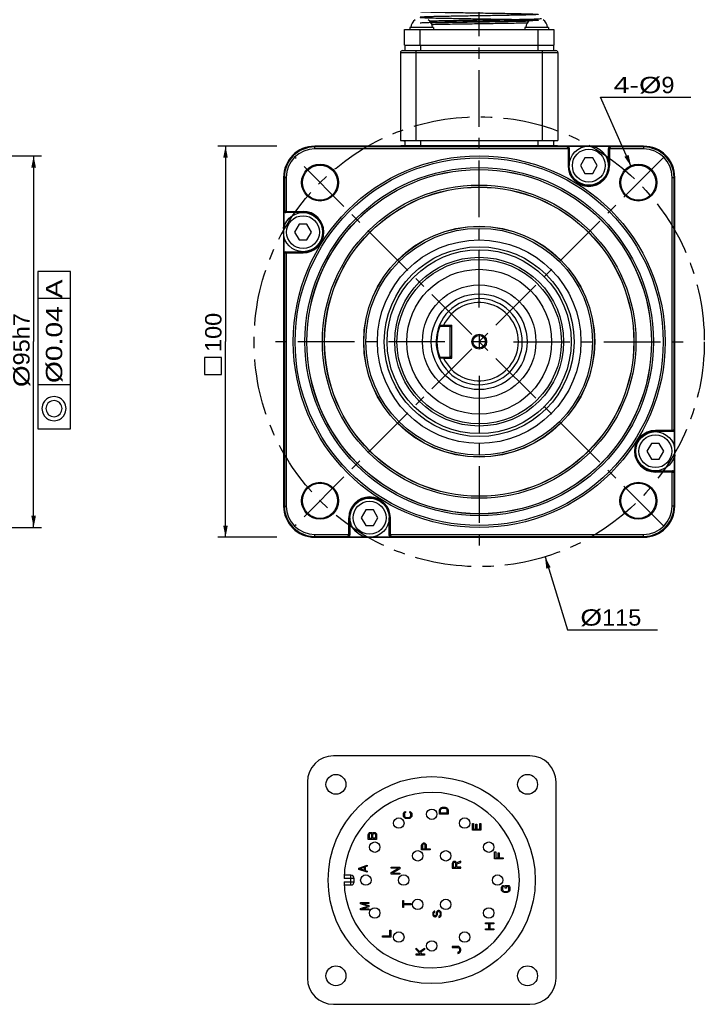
# Model space of a CAD drawing. Extents: x -86 to 544, y -113 to 333.
# Tile 24 of 26: x 294 to 399, y 102 to 253. Entities that reach past the tile are written whole.
import ezdxf
from ezdxf.enums import TextEntityAlignment as Align

# ---------------------------------------------------------------- set-up
doc = ezdxf.new("R2010")
doc.units = 0
doc.header["$LTSCALE"] = 23.1
doc.header["$MEASUREMENT"] = 0
doc.linetypes.add('CENTER', pattern=[0.6, 0.375, -0.075, 0.075, -0.075])
doc.layers.get('0').update_dxf_attribs({"linetype": 'CONTINUOUS'})
doc.layers.add('DEFAULT_1', color=7, linetype='CENTER')
doc.styles.add('TEXTSTYLE_0', font='txt', dxfattribs={"width": 0.8})
doc.dimstyles.new('DIMSTYLE_3', dxfattribs={"dimtxt": 2.5, "dimasz": 0.18, "dimexe": 0.18, "dimexo": 0.0625, "dimgap": 0.09, "dimtad": 0, "dimtih": 1, "dimtoh": 1, "dimdec": 4, "dimlfac": 1.666667, "dimzin": 0, "dimdsep": 46, "dimtxsty": 'Standard', "dimcen": 0.09, "dimadec": 0, "dimazin": 0, "dimtp": 1e-05, "dimtm": 1e-05, "dimtfac": 1, "dimtdec": 4, "dimtofl": 0, "dimtmove": 0, "dimatfit": 0, "dimfxl": 0, "dimtolj": 1, "dimtzin": 0, "dimarcsym": 0})

# ---------------------------------------------------------------- blocks, each defined once
blk = doc.blocks.new('*D6')
at = {"color": 7, "linetype": 'Continuous'}
for p, q in [((257.96, 232.08), (297.33, 232.08)), ((296.13, 232.08), (296.13, 203.58)), ((296.13, 175.08), (296.13, 203.58)), ((257.96, 175.08), (297.33, 175.08))]:
    blk.add_line(p, q, dxfattribs=at)
for points in [[(296.48, 230.28), (296.13, 232.08), (295.78, 230.28)], [(295.78, 176.88), (296.13, 175.08), (296.48, 176.88)]]:
    blk.add_solid(points, dxfattribs=at)
at = {"color": 7, "linetype": 'Continuous', "style": 'TEXTSTYLE_0'}
for s, width, p, p2 in [('h7', 0.96, (295.51, 203.94), (295.51, 207.94)), ('95', 0.96, (295.51, 199.94), (295.51, 203.94)), ('%%c', 2, (295.51, 196.61), (295.51, 199.94))]:
    blk.add_text(s, height=2.5, rotation=90, dxfattribs=dict(at, width=width)).set_placement(p, p2, align=Align.FIT)
blk = doc.blocks.new('*D7')
at = {"color": 7, "linetype": 'Continuous'}
for p, q in [((333.42, 233.58), (324.34, 233.58)), ((325.54, 233.58), (325.54, 203.58)), ((325.54, 173.58), (325.54, 203.58)), ((333.42, 173.58), (324.34, 173.58))]:
    blk.add_line(p, q, dxfattribs=at)
for points in [[(325.89, 231.78), (325.54, 233.58), (325.19, 231.78)], [(325.19, 175.38), (325.54, 173.58), (325.89, 175.38)]]:
    blk.add_solid(points, dxfattribs=at)
at = {"color": 7, "linetype": 'Continuous', "style": 'TEXTSTYLE_0', "width": 1.2}
blk.add_text('100', height=2.5, rotation=90, dxfattribs=at).set_placement((324.91, 202), (324.91, 208), align=Align.FIT)
blk = doc.blocks.new('*D8')
at = {"color": 7, "linetype": 'Continuous'}
for p, q in [((374.51, 170.58), (377.93, 159.4)), ((377.93, 159.4), (377.93, 159.4)), ((377.93, 159.4), (391.76, 159.4))]:
    blk.add_line(p, q, dxfattribs=at)
blk.add_solid([(375.37, 168.97), (374.51, 170.58), (374.7, 168.76)], dxfattribs=at)
at = {"color": 7, "linetype": 'Continuous', "style": 'TEXTSTYLE_0'}
for s, width, p, p2 in [('%%c', 2, (379.93, 160.03), (383.26, 160.03)), ('115', 1.2, (383.26, 160.03), (389.26, 160.03))]:
    blk.add_text(s, height=2.5, dxfattribs=dict(at, width=width)).set_placement(p, p2, align=Align.FIT)
blk = doc.blocks.new('*D9')
at = {"color": 7, "linetype": 'Continuous'}
for p, q in [((387.72, 230.44), (383.01, 241.07)), ((383.01, 241.07), (383.01, 241.07)), ((383.01, 241.07), (396.84, 241.07))]:
    blk.add_line(p, q, dxfattribs=at)
blk.add_solid([(386.67, 231.94), (387.72, 230.44), (387.31, 232.23)], dxfattribs=at)
at = {"color": 7, "linetype": 'Continuous', "style": 'TEXTSTYLE_0'}
for s, width, p, p2 in [('4-%%c', 1.1, (385.01, 241.69), (392.34, 241.69)), ('9', 1.2, (392.34, 241.69), (394.34, 241.69))]:
    blk.add_text(s, height=2.5, dxfattribs=dict(at, width=width)).set_placement(p, p2, align=Align.FIT)

msp = doc.modelspace()

# ---------------------------------------------------------------- linework, layer by layer
at = {"color": 7, "linetype": 'Continuous'}
for p, q in [((352.987326, 249.05614), (352.987326, 251.45614)), ((352.987326, 251.45614), (375.847326, 251.45614)), ((353.809326, 251.75614), (353.809326, 251.45614)), ((357.409326, 251.75614), (353.809326, 251.75614)), ((355.387326, 249.05614), (355.387326, 251.45614)), ((357.409326, 251.75614), (357.409326, 251.45614)), ((371.425326, 251.75614), (371.425326, 251.45614)), ((375.025326, 251.75614), (371.425326, 251.75614)), ((373.447326, 249.05614), (373.447326, 251.45614)), ((375.025326, 251.75614), (375.025326, 251.45614)), ((375.847326, 251.45614), (375.847326, 249.05614)), ((352.357326, 247.91614), (352.357326, 234.41614)), ((352.357326, 247.91614), (376.477326, 247.91614)), ((352.657326, 248.21614), (376.177326, 248.21614)), ((352.987326, 249.05614), (375.847326, 249.05614)), ((353.017326, 249.05614), (353.017326, 248.21614)), ((354.757326, 234.41614), (354.757326, 248.21614)), ((355.417326, 249.05614), (355.417326, 248.21614)), ((373.417326, 249.05614), (373.417326, 248.21614)), ((374.077326, 248.21614), (374.077326, 234.41614)), ((375.817326, 249.05614), (375.817326, 248.21614)), ((376.477326, 247.91614), (376.477326, 234.41614)), ((352.357326, 234.41614), (376.477326, 234.41614)), ((352.987326, 234.29614), (352.987326, 234.41614)), ((353.017326, 234.29614), (352.987326, 234.29614)), ((353.017326, 234.41614), (353.017326, 233.63614)), ((355.417326, 234.41614), (355.417326, 233.63614)), ((373.417326, 234.41614), (373.417326, 233.63614)), ((375.817326, 234.41614), (375.817326, 233.63614)), ((375.847326, 234.29614), (375.817326, 234.29614)), ((375.847326, 234.41614), (375.847326, 234.29614)), ((339.217326, 233.134708), (339.217326, 233.555194)), ((347.018423, 233.555194), (339.217326, 233.555194)), ((377.854442, 233.434662), (339.217326, 233.434662)), ((378.031328, 233.134708), (339.217326, 233.134708)), ((347.039369, 233.57614), (347.018423, 233.555194)), ((381.795283, 233.57614), (347.039369, 233.57614)), ((352.417326, 233.63614), (352.417326, 233.57614)), ((376.417326, 233.63614), (352.417326, 233.63614)), ((376.417326, 233.63614), (376.417326, 233.57614)), ((377.854442, 233.434662), (377.917372, 233.497592)), ((380.569673, 233.497592), (377.917372, 233.497592)), ((378.031328, 233.134708), (378.031328, 230.57614)), ((378.031328, 233.131621), (378.151309, 233.131621)), ((378.151309, 233.131621), (378.217326, 233.197638)), ((378.151309, 233.131621), (378.151309, 230.57614)), ((378.217326, 233.197638), (378.217326, 230.57614)), ((381.795283, 233.57614), (381.816229, 233.555194)), ((389.617326, 233.555194), (381.816229, 233.555194)), ((384.51728, 233.497592), (381.864979, 233.497592)), ((384.217326, 230.57614), (384.217326, 233.197638)), ((384.283343, 233.131621), (384.217326, 233.197638)), ((384.283343, 233.131621), (384.283343, 230.57614)), ((384.403324, 233.131621), (384.283343, 233.131621)), ((389.617326, 233.134708), (384.403324, 233.134708)), ((384.403324, 233.134708), (384.403324, 230.57614)), ((384.58021, 233.434662), (384.51728, 233.497592)), ((389.617326, 233.434662), (384.58021, 233.434662)), ((389.617326, 233.555194), (389.617326, 233.134708)), ((380.620146, 231.77614), (379.927326, 230.57614)), ((381.814506, 231.77614), (380.620146, 231.77614)), ((382.507326, 230.57614), (381.814506, 231.77614)), ((378.031328, 230.57614), (378.217326, 230.57614)), ((379.927326, 230.57614), (380.620146, 229.37614)), ((381.814506, 229.37614), (382.507326, 230.57614)), ((384.403324, 230.57614), (384.217326, 230.57614)), ((334.438272, 228.77614), (334.438272, 220.975043)), ((334.438272, 228.77614), (334.858758, 228.77614)), ((334.558803, 228.77614), (334.558803, 223.739024)), ((334.858758, 228.77614), (334.858758, 223.562138)), ((380.620146, 229.37614), (381.814506, 229.37614)), ((393.975894, 228.77614), (394.39638, 228.77614)), ((393.975894, 189.962138), (393.975894, 228.77614)), ((394.275849, 190.139024), (394.275849, 228.77614)), ((394.39638, 220.975043), (394.39638, 228.77614)), ((334.558803, 223.739024), (334.495874, 223.676094)), ((334.495874, 223.676094), (334.495874, 221.023792)), ((334.858758, 223.562138), (337.417326, 223.562138)), ((334.861845, 223.562138), (334.861845, 223.442156)), ((337.417326, 223.562138), (337.417326, 223.37614)), ((334.861845, 223.442156), (334.795828, 223.37614)), ((337.417326, 223.37614), (334.795828, 223.37614)), ((334.861845, 223.442156), (337.417326, 223.442156)), ((334.417326, 220.954097), (334.438272, 220.975043)), ((334.417326, 220.954097), (334.417326, 186.198182)), ((336.820146, 221.57614), (336.127326, 220.37614)), ((338.014506, 221.57614), (336.820146, 221.57614)), ((338.707326, 220.37614), (338.014506, 221.57614)), ((394.417326, 220.954097), (394.39638, 220.975043)), ((394.417326, 186.198182), (394.417326, 220.954097)), ((334.495874, 219.728487), (334.495874, 217.076185)), ((336.127326, 220.37614), (336.820146, 219.17614)), ((336.820146, 219.17614), (338.014506, 219.17614)), ((338.014506, 219.17614), (338.707326, 220.37614)), ((334.558803, 217.013256), (334.495874, 217.076185)), ((334.558803, 217.013256), (334.558803, 178.37614)), ((334.861845, 217.310123), (334.795828, 217.37614)), ((334.795828, 217.37614), (337.417326, 217.37614)), ((334.858758, 217.190141), (334.858758, 178.37614)), ((334.858758, 217.190141), (337.417326, 217.190141)), ((334.861845, 217.190141), (334.861845, 217.310123)), ((334.861845, 217.310123), (337.417326, 217.310123)), ((337.417326, 217.190141), (337.417326, 217.37614)), ((301.759108, 214.360832), (296.759108, 214.360832)), ((296.759108, 214.360832), (296.759108, 190.194165)), ((301.759108, 190.194165), (301.759108, 214.360832)), ((301.759108, 210.173332), (296.759108, 210.173332)), ((358.387985, 205.97614), (358.313639, 206.087116)), ((358.387985, 205.97614), (359.917326, 205.97614)), ((358.972507, 206.09614), (358.963745, 205.97614)), ((358.972507, 206.09614), (360.217326, 206.09614)), ((359.917326, 205.97614), (359.917326, 201.17614)), ((360.217326, 201.05614), (360.217326, 206.09614)), ((364.417326, 204.62614), (364.417326, 202.52614)), ((365.467326, 203.57614), (363.367326, 203.57614)), ((358.387985, 201.17614), (358.313639, 201.065164)), ((358.387985, 201.17614), (359.917326, 201.17614)), ((358.972503, 201.05614), (358.963745, 201.17614)), ((358.972503, 201.05614), (360.217326, 201.05614)), ((301.759108, 196.964998), (296.759108, 196.964998)), ((296.759108, 190.194165), (301.759108, 190.194165)), ((393.975894, 189.962138), (391.417326, 189.962138)), ((391.417326, 189.962138), (391.417326, 189.77614)), ((393.972807, 189.842156), (391.417326, 189.842156)), ((394.038824, 189.77614), (391.417326, 189.77614)), ((393.972807, 189.962138), (393.972807, 189.842156)), ((393.972807, 189.842156), (394.038824, 189.77614)), ((394.275849, 190.139024), (394.338778, 190.076094)), ((394.338778, 187.423792), (394.338778, 190.076094)), ((390.820146, 187.97614), (390.127326, 186.77614)), ((392.014506, 187.97614), (390.820146, 187.97614)), ((392.707326, 186.77614), (392.014506, 187.97614)), ((334.417326, 186.198182), (334.438272, 186.177236)), ((334.438272, 186.177236), (334.438272, 178.37614)), ((390.127326, 186.77614), (390.820146, 185.57614)), ((392.014506, 185.57614), (392.707326, 186.77614)), ((394.338778, 183.476185), (394.338778, 186.128487)), ((394.417326, 186.198182), (394.39638, 186.177236)), ((394.39638, 178.37614), (394.39638, 186.177236)), ((390.820146, 185.57614), (392.014506, 185.57614)), ((391.417326, 183.77614), (394.038824, 183.77614)), ((391.417326, 183.590141), (391.417326, 183.77614)), ((393.972807, 183.710123), (391.417326, 183.710123)), ((393.975894, 183.590141), (391.417326, 183.590141)), ((393.972807, 183.710123), (394.038824, 183.77614)), ((393.972807, 183.590141), (393.972807, 183.710123)), ((393.975894, 178.37614), (393.975894, 183.590141)), ((394.275849, 183.413256), (394.338778, 183.476185)), ((394.275849, 178.37614), (394.275849, 183.413256)), ((334.438272, 178.37614), (334.858758, 178.37614)), ((394.39638, 178.37614), (393.975894, 178.37614)), ((347.020146, 177.77614), (346.327326, 176.57614)), ((348.214506, 177.77614), (347.020146, 177.77614)), ((348.907326, 176.57614), (348.214506, 177.77614)), ((344.431328, 176.57614), (344.617326, 176.57614)), ((344.431328, 174.017571), (344.431328, 176.57614)), ((344.551309, 174.020658), (344.551309, 176.57614)), ((344.617326, 176.57614), (344.617326, 173.954642)), ((346.327326, 176.57614), (347.020146, 175.37614)), ((347.020146, 175.37614), (348.214506, 175.37614)), ((348.214506, 175.37614), (348.907326, 176.57614)), ((350.803324, 176.57614), (350.617326, 176.57614)), ((350.617326, 173.954642), (350.617326, 176.57614)), ((350.683343, 174.020658), (350.683343, 176.57614)), ((350.803324, 174.017571), (350.803324, 176.57614)), ((339.217326, 174.017571), (344.431328, 174.017571)), ((339.217326, 173.597086), (339.217326, 174.017571)), ((339.217326, 173.717617), (344.254442, 173.717617)), ((344.254442, 173.717617), (344.317372, 173.654687)), ((344.317372, 173.654687), (346.969673, 173.654687)), ((344.431328, 174.020658), (344.551309, 174.020658)), ((344.551309, 174.020658), (344.617326, 173.954642)), ((348.264979, 173.654687), (350.91728, 173.654687)), ((350.683343, 174.020658), (350.617326, 173.954642)), ((350.803324, 174.020658), (350.683343, 174.020658)), ((350.803324, 174.017571), (389.617326, 174.017571)), ((350.98021, 173.717617), (350.91728, 173.654687)), ((350.98021, 173.717617), (389.617326, 173.717617)), ((389.617326, 173.597086), (389.617326, 174.017571)), ((339.217326, 173.597086), (347.018423, 173.597086)), ((347.039369, 173.57614), (347.018423, 173.597086)), ((347.039369, 173.57614), (381.795283, 173.57614)), ((381.795283, 173.57614), (381.816229, 173.597086)), ((381.816229, 173.597086), (389.617326, 173.597086)), ((372.192199, 140.05593), (342.092199, 140.05593)), ((338.092199, 136.05593), (338.092199, 105.95593)), ((376.192199, 105.95593), (376.192199, 136.05593)), ((352.824204, 131.275049), (352.879523, 131.385687)), ((352.879523, 131.385687), (352.990161, 131.496325)), ((352.990161, 131.496325), (353.128459, 131.523985)), ((353.128459, 131.523985), (353.128459, 131.358027)), ((353.764629, 131.358027), (353.764629, 131.523985)), ((353.764629, 131.523985), (353.902927, 131.496325)), ((353.902927, 131.496325), (354.013565, 131.385687)), ((354.013565, 131.385687), (354.068884, 131.275049)), ((358.342199, 131.74724), (358.369859, 131.882657)), ((358.342199, 131.09724), (358.342199, 131.74724)), ((358.369859, 131.882657), (358.425178, 131.99099)), ((358.425178, 131.99099), (358.535816, 132.099324)), ((358.508156, 131.74724), (358.535816, 131.855574)), ((358.508156, 131.25974), (358.508156, 131.74724)), ((358.535816, 132.099324), (358.646454, 132.15349)), ((358.535816, 131.855574), (358.591135, 131.936824)), ((358.591135, 131.936824), (358.674114, 131.99099)), ((358.646454, 132.15349), (358.784752, 132.180574)), ((358.674114, 131.99099), (358.784752, 132.018074)), ((358.784752, 132.180574), (359.199646, 132.180574)), ((358.784752, 132.018074), (359.199646, 132.018074)), ((359.199646, 132.180574), (359.337944, 132.15349)), ((359.199646, 132.018074), (359.310284, 131.99099)), ((359.310284, 131.99099), (359.393263, 131.936824)), ((359.337944, 132.15349), (359.448582, 132.099324)), ((359.393263, 131.936824), (359.448582, 131.855574)), ((359.448582, 132.099324), (359.55922, 131.99099)), ((359.448582, 131.855574), (359.476242, 131.74724)), ((359.476242, 131.74724), (359.476242, 131.25974)), ((359.55922, 131.99099), (359.614539, 131.882657)), ((359.614539, 131.882657), (359.642199, 131.74724)), ((359.642199, 131.74724), (359.642199, 131.09724)), ((352.796544, 131.136751), (352.824204, 131.275049)), ((352.796544, 130.887815), (352.796544, 131.136751)), ((352.824204, 130.749517), (352.796544, 130.887815)), ((352.879523, 130.638878), (352.824204, 130.749517)), ((352.990161, 130.52824), (352.879523, 130.638878)), ((352.990161, 131.247389), (352.962501, 131.136751)), ((352.962501, 131.136751), (352.962501, 130.887815)), ((352.962501, 130.887815), (352.990161, 130.777176)), ((353.04548, 131.330368), (352.990161, 131.247389)), ((352.990161, 130.777176), (353.04548, 130.694197)), ((353.100799, 130.472921), (352.990161, 130.52824)), ((353.128459, 131.358027), (353.04548, 131.330368)), ((353.04548, 130.694197), (353.128459, 130.638878)), ((353.239097, 130.445261), (353.100799, 130.472921)), ((353.128459, 130.638878), (353.239097, 130.611219)), ((353.239097, 130.611219), (353.653991, 130.611219)), ((353.653991, 130.445261), (353.239097, 130.445261)), ((353.653991, 130.611219), (353.764629, 130.638878)), ((353.792289, 130.472921), (353.653991, 130.445261)), ((353.847608, 131.330368), (353.764629, 131.358027)), ((353.764629, 130.638878), (353.847608, 130.694197)), ((353.902927, 130.52824), (353.792289, 130.472921)), ((353.902927, 131.247389), (353.847608, 131.330368)), ((353.847608, 130.694197), (353.902927, 130.777176)), ((353.930587, 131.136751), (353.902927, 131.247389)), ((353.902927, 130.777176), (353.930587, 130.887815)), ((354.013565, 130.638878), (353.902927, 130.52824)), ((353.930587, 130.887815), (353.930587, 131.136751)), ((354.068884, 130.749517), (354.013565, 130.638878)), ((354.068884, 131.275049), (354.096544, 131.136751)), ((354.096544, 130.887815), (354.068884, 130.749517)), ((354.096544, 131.136751), (354.096544, 130.887815)), ((359.642199, 131.09724), (358.342199, 131.09724)), ((359.476242, 131.25974), (358.508156, 131.25974)), ((363.387854, 128.645261), (363.387854, 129.708898)), ((363.387854, 129.708898), (363.553811, 129.708898)), ((364.687854, 128.645261), (363.387854, 128.645261)), ((363.553811, 129.708898), (363.553811, 128.822534)), ((363.553811, 128.822534), (363.913386, 128.822534)), ((363.913386, 128.822534), (363.913386, 129.590716)), ((363.913386, 129.590716), (364.079343, 129.590716)), ((364.079343, 129.590716), (364.079343, 128.822534)), ((364.079343, 128.822534), (364.521897, 128.822534)), ((364.521897, 128.822534), (364.521897, 129.708898)), ((364.521897, 129.708898), (364.687854, 129.708898)), ((364.687854, 129.708898), (364.687854, 128.645261)), ((347.402868, 127.944919), (347.430528, 128.089363)), ((347.402868, 127.251585), (347.402868, 127.944919)), ((348.702868, 127.251585), (347.402868, 127.251585)), ((347.430528, 128.089363), (347.513507, 128.204919)), ((347.513507, 128.204919), (347.624145, 128.291585)), ((347.596485, 128.060474), (347.568826, 127.973808)), ((347.568826, 127.973808), (347.568826, 127.424919)), ((347.568826, 127.424919), (347.95606, 127.424919)), ((347.651804, 128.118252), (347.596485, 128.060474)), ((347.624145, 128.291585), (347.707124, 128.320474)), ((347.734783, 128.147141), (347.651804, 128.118252)), ((347.707124, 128.320474), (347.817762, 128.320474)), ((347.790102, 128.147141), (347.734783, 128.147141)), ((347.873081, 128.118252), (347.790102, 128.147141)), ((347.817762, 128.320474), (347.900741, 128.291585)), ((347.9284, 128.060474), (347.873081, 128.118252)), ((347.900741, 128.291585), (348.011379, 128.204919)), ((347.95606, 127.973808), (347.9284, 128.060474)), ((347.95606, 127.424919), (347.95606, 127.973808)), ((348.011379, 128.204919), (348.039038, 128.147141)), ((348.039038, 128.147141), (348.066698, 128.204919)), ((348.066698, 128.204919), (348.177336, 128.291585)), ((348.122017, 127.973808), (348.149677, 128.060474)), ((348.122017, 127.424919), (348.122017, 127.973808)), ((348.536911, 127.424919), (348.122017, 127.424919)), ((348.149677, 128.060474), (348.204996, 128.118252)), ((348.177336, 128.291585), (348.260315, 128.320474)), ((348.204996, 128.118252), (348.287975, 128.147141)), ((348.260315, 128.320474), (348.398613, 128.320474)), ((348.287975, 128.147141), (348.370953, 128.147141)), ((348.370953, 128.147141), (348.453932, 128.118252)), ((348.398613, 128.320474), (348.481592, 128.291585)), ((348.453932, 128.118252), (348.509251, 128.060474)), ((348.481592, 128.291585), (348.59223, 128.204919)), ((348.509251, 128.060474), (348.536911, 127.973808)), ((348.536911, 127.973808), (348.536911, 127.424919)), ((348.59223, 128.204919), (348.675209, 128.089363)), ((348.675209, 128.089363), (348.702868, 127.944919)), ((348.702868, 127.944919), (348.702868, 127.251585)), ((355.592199, 126.323173), (355.619859, 126.467618)), ((355.592199, 125.62984), (355.592199, 126.323173)), ((356.892199, 125.62984), (355.592199, 125.62984)), ((355.619859, 126.467618), (355.702837, 126.583173)), ((355.702837, 126.583173), (355.813476, 126.66984)), ((355.758156, 126.438729), (355.730497, 126.352062)), ((355.730497, 126.352062), (355.730497, 125.803173)), ((355.730497, 125.803173), (356.145391, 125.803173)), ((355.813476, 126.496506), (355.758156, 126.438729)), ((355.813476, 126.66984), (355.896454, 126.698729)), ((355.896454, 126.525395), (355.813476, 126.496506)), ((355.896454, 126.698729), (356.007093, 126.698729)), ((355.979433, 126.525395), (355.896454, 126.525395)), ((356.062412, 126.496506), (355.979433, 126.525395)), ((356.007093, 126.698729), (356.090071, 126.66984)), ((356.117731, 126.438729), (356.062412, 126.496506)), ((356.090071, 126.66984), (356.20071, 126.583173)), ((356.145391, 126.352062), (356.117731, 126.438729)), ((356.145391, 125.803173), (356.145391, 126.352062)), ((356.20071, 126.583173), (356.283688, 126.467618)), ((356.283688, 126.467618), (356.311348, 126.323173)), ((356.311348, 126.323173), (356.311348, 125.803173)), ((356.311348, 125.803173), (356.892199, 125.803173)), ((356.892199, 125.803173), (356.892199, 125.62984)), ((360.513476, 123.847231), (360.402837, 123.762448)), ((360.596454, 123.875492), (360.513476, 123.847231)), ((360.707093, 123.875492), (360.596454, 123.875492)), ((360.790071, 123.847231), (360.707093, 123.875492)), ((360.90071, 123.762448), (360.790071, 123.847231)), ((361.592199, 123.903753), (360.956029, 123.649405)), ((361.592199, 123.705927), (361.592199, 123.903753)), ((366.78153, 125.315222), (366.947487, 125.315222)), ((366.78153, 124.251585), (366.78153, 125.315222)), ((368.08153, 124.251585), (366.78153, 124.251585)), ((366.947487, 125.315222), (366.947487, 124.428858)), ((366.947487, 124.428858), (367.307062, 124.428858)), ((367.307062, 125.19704), (367.473019, 125.19704)), ((367.307062, 124.428858), (367.307062, 125.19704)), ((367.473019, 125.19704), (367.473019, 124.428858)), ((367.473019, 124.428858), (368.08153, 124.428858)), ((368.08153, 124.428858), (368.08153, 124.251585)), ((345.950889, 122.85593), (347.250889, 123.289264)), ((345.950889, 122.639264), (345.950889, 122.85593)), ((347.250889, 122.20593), (345.950889, 122.639264)), ((346.061527, 122.747597), (346.808336, 122.991347)), ((346.808336, 122.503847), (346.061527, 122.747597)), ((346.808336, 122.991347), (346.808336, 122.503847)), ((347.250889, 123.126764), (346.918974, 123.01843)), ((346.918974, 123.01843), (346.918974, 122.476764)), ((346.918974, 122.476764), (347.250889, 122.36843)), ((347.250889, 123.289264), (347.250889, 123.126764)), ((347.250889, 122.36843), (347.250889, 122.20593)), ((350.942199, 122.826764), (350.942199, 122.989264)), ((350.942199, 122.989264), (352.242199, 122.989264)), ((350.942199, 122.14968), (352.048582, 122.826764)), ((352.048582, 122.826764), (350.942199, 122.826764)), ((352.242199, 122.745514), (351.108156, 122.06843)), ((352.242199, 122.989264), (352.242199, 122.745514)), ((360.319859, 123.649405), (360.292199, 123.508101)), ((360.292199, 123.508101), (360.292199, 122.82984)), ((360.292199, 122.82984), (361.592199, 122.82984)), ((360.402837, 123.762448), (360.319859, 123.649405)), ((360.458156, 123.621144), (360.430497, 123.536361)), ((360.430497, 123.536361), (360.430497, 122.999405)), ((360.430497, 122.999405), (360.845391, 122.999405)), ((360.513476, 123.677666), (360.458156, 123.621144)), ((360.596454, 123.705927), (360.513476, 123.677666)), ((360.679433, 123.705927), (360.596454, 123.705927)), ((360.762412, 123.677666), (360.679433, 123.705927)), ((360.817731, 123.621144), (360.762412, 123.677666)), ((360.845391, 123.536361), (360.817731, 123.621144)), ((360.845391, 122.999405), (360.845391, 123.536361)), ((360.956029, 123.649405), (360.90071, 123.762448)), ((361.011348, 123.47984), (361.592199, 123.705927)), ((361.011348, 122.999405), (361.011348, 123.47984)), ((361.592199, 122.999405), (361.011348, 122.999405)), ((361.592199, 122.82984), (361.592199, 122.999405)), ((345.267199, 121.25593), (343.704524, 121.25593)), ((344.767199, 121.75593), (343.723142, 121.75593)), ((344.767199, 120.25593), (344.767199, 121.75593)), ((345.267199, 120.75593), (345.267199, 121.25593)), ((350.942199, 121.90593), (350.942199, 122.14968)), ((352.242199, 121.90593), (350.942199, 121.90593)), ((351.108156, 122.06843), (352.242199, 122.06843)), ((352.242199, 122.06843), (352.242199, 121.90593)), ((343.704524, 120.75593), (345.267199, 120.75593)), ((343.723142, 120.25593), (344.767199, 120.25593)), ((367.833509, 119.79742), (367.861169, 119.935718)), ((367.833509, 119.548484), (367.833509, 119.79742)), ((367.861169, 119.410186), (367.833509, 119.548484)), ((367.861169, 119.935718), (367.916488, 120.046356)), ((367.916488, 119.299548), (367.861169, 119.410186)), ((367.916488, 120.046356), (368.027126, 120.156994)), ((368.027126, 119.188909), (367.916488, 119.299548)), ((368.027126, 119.908058), (367.999466, 119.79742)), ((367.999466, 119.79742), (367.999466, 119.548484)), ((367.999466, 119.548484), (368.027126, 119.437845)), ((368.027126, 120.156994), (368.165424, 120.184654)), ((368.082445, 119.991037), (368.027126, 119.908058)), ((368.027126, 119.437845), (368.082445, 119.354867)), ((368.165424, 120.018696), (368.082445, 119.991037)), ((368.082445, 119.354867), (368.165424, 119.299548)), ((368.165424, 120.184654), (368.165424, 120.018696)), ((368.165424, 119.299548), (368.276062, 119.271888)), ((368.41436, 120.184654), (368.829254, 120.184654)), ((368.41436, 119.76976), (368.41436, 120.184654)), ((368.580318, 119.76976), (368.41436, 119.76976)), ((368.801594, 120.018696), (368.580318, 120.018696)), ((368.580318, 120.018696), (368.580318, 119.76976)), ((368.690956, 119.271888), (368.801594, 119.299548)), ((368.884573, 119.991037), (368.801594, 120.018696)), ((368.801594, 119.299548), (368.884573, 119.354867)), ((368.829254, 120.184654), (368.939892, 120.156994)), ((368.939892, 119.908058), (368.884573, 119.991037)), ((368.884573, 119.354867), (368.939892, 119.437845)), ((368.939892, 120.156994), (369.05053, 120.046356)), ((368.967552, 119.79742), (368.939892, 119.908058)), ((368.939892, 119.437845), (368.967552, 119.548484)), ((369.05053, 119.299548), (368.939892, 119.188909)), ((368.967552, 119.548484), (368.967552, 119.79742)), ((369.05053, 120.046356), (369.105849, 119.935718)), ((369.105849, 119.410186), (369.05053, 119.299548)), ((369.105849, 119.935718), (369.133509, 119.79742)), ((369.133509, 119.548484), (369.105849, 119.410186)), ((369.133509, 119.79742), (369.133509, 119.548484)), ((352.692199, 116.782021), (352.692199, 117.855934)), ((352.692199, 117.855934), (352.830497, 117.855934)), ((352.830497, 117.855934), (352.830497, 117.40376)), ((368.137764, 119.13359), (368.027126, 119.188909)), ((368.276062, 119.10593), (368.137764, 119.13359)), ((368.276062, 119.271888), (368.690956, 119.271888)), ((368.690956, 119.10593), (368.276062, 119.10593)), ((368.829254, 119.13359), (368.690956, 119.10593)), ((368.939892, 119.188909), (368.829254, 119.13359)), ((346.202868, 117.365633), (346.202868, 117.574561)), ((346.202868, 117.574561), (347.502868, 117.574561)), ((347.36457, 117.017418), (346.202868, 117.365633)), ((346.202868, 116.669204), (347.36457, 117.017418)), ((346.202868, 116.460275), (346.202868, 116.669204)), ((347.502868, 116.460275), (346.202868, 116.460275)), ((346.479464, 117.435275), (347.502868, 117.110275)), ((347.502868, 117.435275), (346.479464, 117.435275)), ((347.502868, 116.924561), (346.479464, 116.599561)), ((346.479464, 116.599561), (347.502868, 116.599561)), ((347.502868, 117.574561), (347.502868, 117.435275)), ((347.502868, 117.110275), (347.502868, 116.924561)), ((347.502868, 116.599561), (347.502868, 116.460275)), ((352.830497, 116.782021), (352.692199, 116.782021)), ((352.830497, 117.40376), (353.992199, 117.40376)), ((352.830497, 117.234195), (352.830497, 116.782021)), ((353.992199, 117.234195), (352.830497, 117.234195)), ((353.992199, 117.40376), (353.992199, 117.234195)), ((358.039008, 116.293132), (357.928369, 116.177577)), ((358.149646, 116.35091), (358.039008, 116.293132)), ((358.287944, 116.35091), (358.149646, 116.35091)), ((358.398582, 116.293132), (358.287944, 116.35091)), ((358.50922, 116.177577), (358.398582, 116.293132)), ((357.319859, 116.033132), (357.292199, 115.888688)), ((357.292199, 115.888688), (357.292199, 115.744243)), ((357.292199, 115.744243), (357.319859, 115.628688)), ((357.402837, 116.148688), (357.319859, 116.033132)), ((357.319859, 115.628688), (357.375178, 115.513132)), ((357.375178, 115.513132), (357.485816, 115.397577)), ((357.513476, 116.235355), (357.402837, 116.148688)), ((357.458156, 115.917577), (357.485816, 116.004243)), ((357.458156, 115.744243), (357.458156, 115.917577)), ((357.485816, 115.657577), (357.458156, 115.744243)), ((357.485816, 116.004243), (357.541135, 116.062021)), ((357.541135, 115.57091), (357.485816, 115.657577)), ((357.485816, 115.397577), (357.596454, 115.368688)), ((357.596454, 116.264243), (357.513476, 116.235355)), ((357.541135, 116.062021), (357.596454, 116.09091)), ((357.624114, 115.542021), (357.541135, 115.57091)), ((357.596454, 116.09091), (357.596454, 116.264243)), ((357.596454, 115.368688), (357.707093, 115.368688)), ((357.679433, 115.542021), (357.624114, 115.542021)), ((357.762412, 115.57091), (357.679433, 115.542021)), ((357.707093, 115.368688), (357.817731, 115.397577)), ((357.817731, 115.657577), (357.762412, 115.57091)), ((357.845391, 115.744243), (357.817731, 115.657577)), ((357.817731, 115.397577), (357.928369, 115.513132)), ((357.87305, 116.062021), (357.845391, 115.917577)), ((357.845391, 115.917577), (357.845391, 115.744243)), ((357.928369, 116.177577), (357.87305, 116.062021)), ((357.928369, 115.513132), (357.983688, 115.628688)), ((357.983688, 115.628688), (358.011348, 115.744243)), ((358.011348, 115.917577), (358.039008, 116.033132)), ((358.011348, 115.744243), (358.011348, 115.917577)), ((358.039008, 116.033132), (358.094327, 116.119799)), ((358.094327, 116.119799), (358.177305, 116.177577)), ((358.177305, 116.177577), (358.260284, 116.177577)), ((358.315603, 115.484243), (358.232625, 115.455355)), ((358.232625, 115.455355), (358.232625, 115.282021)), ((358.232625, 115.282021), (358.343263, 115.31091)), ((358.260284, 116.177577), (358.343263, 116.119799)), ((358.398582, 115.57091), (358.315603, 115.484243)), ((358.343263, 116.119799), (358.398582, 116.033132)), ((358.343263, 115.31091), (358.481561, 115.397577)), ((358.398582, 116.033132), (358.426242, 115.917577)), ((358.426242, 115.686466), (358.398582, 115.57091)), ((358.426242, 115.917577), (358.426242, 115.686466)), ((358.481561, 115.397577), (358.564539, 115.542021)), ((358.564539, 116.062021), (358.50922, 116.177577)), ((358.592199, 115.917577), (358.564539, 116.062021)), ((358.564539, 115.542021), (358.592199, 115.686466)), ((358.592199, 115.686466), (358.592199, 115.917577)), ((350.730587, 113.330236), (350.896544, 113.330236)), ((350.730587, 112.443872), (350.730587, 113.330236)), ((350.896544, 113.330236), (350.896544, 112.2666)), ((365.38153, 114.443609), (366.68153, 114.443609)), ((365.38153, 114.281109), (365.38153, 114.443609)), ((365.907062, 114.281109), (365.38153, 114.281109)), ((365.38153, 113.522775), (365.907062, 113.522775)), ((365.38153, 113.360275), (365.38153, 113.522775)), ((366.68153, 113.360275), (365.38153, 113.360275)), ((365.907062, 113.522775), (365.907062, 114.281109)), ((366.68153, 114.281109), (366.073019, 114.281109)), ((366.073019, 114.281109), (366.073019, 113.522775)), ((366.073019, 113.522775), (366.68153, 113.522775)), ((366.68153, 114.443609), (366.68153, 114.281109)), ((366.68153, 113.522775), (366.68153, 113.360275)), ((349.596544, 112.2666), (349.596544, 112.443872)), ((349.596544, 112.443872), (350.730587, 112.443872)), ((350.896544, 112.2666), (349.596544, 112.2666)), ((354.742199, 110.578257), (355.267731, 110.046439)), ((354.742199, 110.341893), (354.742199, 110.578257)), ((355.378369, 109.691893), (354.742199, 110.341893)), ((355.267731, 110.046439), (356.042199, 110.578257)), ((356.042199, 110.341893), (355.406029, 109.898711)), ((356.042199, 110.578257), (356.042199, 110.341893)), ((361.145301, 110.830236), (360.287854, 110.830236)), ((360.287854, 110.830236), (360.287854, 110.652963)), ((360.287854, 110.652963), (361.145301, 110.652963)), ((361.283599, 110.800691), (361.145301, 110.830236)), ((361.145301, 110.652963), (361.255939, 110.623418)), ((361.255939, 110.623418), (361.338918, 110.564327)), ((361.394237, 110.7416), (361.283599, 110.800691)), ((361.338918, 110.564327), (361.394237, 110.475691)), ((361.504875, 110.623418), (361.394237, 110.7416)), ((361.394237, 110.475691), (361.421897, 110.357509)), ((361.421897, 110.239327), (361.394237, 110.121145)), ((361.421897, 110.357509), (361.421897, 110.239327)), ((361.560194, 110.505236), (361.504875, 110.623418)), ((361.587854, 110.357509), (361.560194, 110.505236)), ((361.560194, 110.0916), (361.587854, 110.239327)), ((361.587854, 110.239327), (361.587854, 110.357509)), ((354.742199, 109.691893), (355.378369, 109.691893)), ((354.742199, 109.51462), (354.742199, 109.691893)), ((356.042199, 109.51462), (354.742199, 109.51462)), ((355.406029, 109.898711), (355.599646, 109.691893)), ((355.599646, 109.691893), (356.042199, 109.691893)), ((356.042199, 109.691893), (356.042199, 109.51462)), ((361.255939, 109.973418), (361.145301, 109.943872)), ((361.145301, 109.943872), (361.145301, 109.7666)), ((361.145301, 109.7666), (361.283599, 109.796145)), ((361.338918, 110.032509), (361.255939, 109.973418)), ((361.283599, 109.796145), (361.394237, 109.855236)), ((361.394237, 110.121145), (361.338918, 110.032509)), ((361.394237, 109.855236), (361.504875, 109.973418)), ((361.504875, 109.973418), (361.560194, 110.0916)), ((342.092199, 101.95593), (372.192199, 101.95593))]:
    msp.add_line(p, q, dxfattribs=at)
for points in [[(324.912041, 198.55816), (324.912041, 201.162319), (322.307856, 201.162319), (322.307856, 198.55816), (324.912041, 198.55816)], [(299.2591, 191.444154), (299.779948, 191.548334), (300.092435, 191.652488), (300.404949, 191.860822), (300.717437, 192.173335), (300.92577, 192.485823), (301.02995, 192.798336), (301.134104, 193.319158), (301.02995, 193.840005), (300.92577, 194.152493), (300.717437, 194.465006), (300.404949, 194.777494), (300.092435, 194.985828), (299.779948, 195.090007), (299.2591, 195.194161), (298.738279, 195.090007), (298.425765, 194.985828), (298.113278, 194.777494), (297.800764, 194.465006), (297.59243, 194.152493), (297.488276, 193.840005), (297.384097, 193.319158), (297.488276, 192.798336), (297.59243, 192.485823), (297.800764, 192.173335), (298.113278, 191.860822), (298.425765, 191.652488), (298.738279, 191.548334), (299.2591, 191.444154)], [(299.2591, 192.069155), (299.675768, 192.173335), (299.884102, 192.277489), (300.196615, 192.485823), (300.404949, 192.90249), (300.509103, 193.319158), (300.404949, 193.735825), (300.300769, 193.944159), (300.092435, 194.256672), (299.675768, 194.465006), (299.2591, 194.56916), (298.842433, 194.465006), (298.634099, 194.360826), (298.321611, 194.152493), (298.113278, 193.735825), (298.009098, 193.319158), (298.113278, 192.90249), (298.217432, 192.694156), (298.425765, 192.381669), (298.842433, 192.173335), (299.2591, 192.069155)]]:
    msp.add_lwpolyline(points, dxfattribs=at)
for centre, radius in [((381.217326, 230.57614), 3), ((381.217326, 230.57614), 2.52), ((364.417326, 203.57614), 28.5), ((364.417326, 203.57614), 28.2), ((340.022142, 227.971324), 2.825676), ((340.022142, 227.971324), 2.7), ((364.417326, 203.57614), 26.7), ((364.417326, 203.57614), 26.410659), ((364.417326, 203.57614), 26.4), ((388.81251, 227.971324), 2.825676), ((388.81251, 227.971324), 2.7), ((364.417326, 203.57614), 24.020946), ((364.417326, 203.57614), 23.71571), ((364.417326, 203.57614), 23.7), ((337.417326, 220.37614), 3), ((337.417326, 220.37614), 2.52), ((364.417326, 203.57614), 17.7), ((364.417326, 203.57614), 17.68429), ((364.417326, 203.57614), 17.379054), ((364.417326, 203.57614), 15.6), ((364.417326, 203.57614), 14.548842), ((364.417326, 203.57614), 14.1), ((364.417326, 203.57614), 12.94641), ((364.417326, 203.57614), 12.6), ((364.417326, 203.57614), 11.1), ((364.417326, 203.57614), 8.7), ((364.417326, 203.57614), 7.35), ((364.417326, 203.57614), 1.133205), ((364.417326, 203.57614), 0.96), ((391.417326, 186.77614), 3), ((391.417326, 186.77614), 2.52), ((340.022142, 179.180956), 2.825676), ((340.022142, 179.180956), 2.7), ((388.81251, 179.180956), 2.825676), ((388.81251, 179.180956), 2.7), ((347.617326, 176.57614), 3), ((347.617326, 176.57614), 2.52), ((342.462199, 135.68593), 1.525), ((357.142199, 121.00593), 15.875), ((371.822199, 135.68593), 1.525), ((357.142199, 131.09724), 0.8), ((352.096544, 129.745261), 0.8), ((362.187854, 129.745261), 0.8), ((348.402868, 126.051585), 0.8), ((365.88153, 126.051585), 0.8), ((354.992199, 124.72984), 0.8), ((359.292199, 124.72984), 0.8), ((347.050889, 121.00593), 0.8), ((352.842199, 121.00593), 0.8), ((367.233509, 121.00593), 0.8), ((354.992199, 117.282021), 0.8), ((359.292199, 117.282021), 0.8), ((348.402868, 115.960275), 0.8), ((365.88153, 115.960275), 0.8), ((352.096544, 112.2666), 0.8), ((362.187854, 112.2666), 0.8), ((357.142199, 110.91462), 0.8), ((342.462199, 106.32593), 1.525), ((371.822199, 106.32593), 1.525)]:
    msp.add_circle(centre, radius, dxfattribs=at)
for centre, radius, start, end in [((355.458705, 251.712981), 1.5, 124.02717115, 178.35124136), ((355.759947, 251.712981), 1.5, 1.64875864, 55.97282885), ((373.074705, 251.712981), 1.5, 124.02717115, 178.35124136), ((373.375947, 251.712981), 1.5, 1.64875864, 55.97282885), ((352.657326, 247.91614), 0.3, 90, 180), ((376.177326, 247.91614), 0.3, 0, 90), ((339.217326, 228.77614), 4.779054, 90, 180), ((339.217326, 228.77614), 4.658523, 90, 180), ((339.217326, 228.77614), 4.358568, 90, 180), ((347.017326, 231.17614), 2.4, 90, 93.84200034), ((381.817326, 231.17614), 2.4, 86.15799966, 90), ((389.617326, 228.77614), 4.779054, 0, 90), ((389.617326, 228.77614), 4.658523, 0, 90), ((389.617326, 228.77614), 4.358568, 0, 90), ((381.217326, 230.57614), 3.185998, 180, 360), ((381.217326, 230.57614), 3.066017, 180, 360), ((337.417326, 220.37614), 3.185998, 270, 90), ((337.417326, 220.37614), 3.066017, 270, 90), ((336.817326, 220.97614), 2.4, 176.15799966, 180), ((392.017326, 220.97614), 2.4, 0, 3.84200034), ((364.417326, 203.57614), 6.6, 202.36161705, 201.87000021), ((364.417326, 203.57614), 6, 204.83806969, 155.16192065), ((359.917326, 205.67614), 0.3, 23.28105653, 90), ((364.417326, 203.57614), 6.6, 201.87000021, 202.36161705), ((359.917326, 201.47614), 0.3, 270, 336.71894347), ((391.417326, 186.77614), 3.185998, 90, 270), ((391.417326, 186.77614), 3.066017, 90, 270), ((336.817326, 186.17614), 2.4, 180, 183.84200034), ((392.017326, 186.17614), 2.4, 356.15799966, 360), ((347.617326, 176.57614), 3.185998, 0, 180), ((339.217326, 178.37614), 4.779054, 180, 270), ((339.217326, 178.37614), 4.658523, 180, 270), ((339.217326, 178.37614), 4.358568, 180, 270), ((347.617326, 176.57614), 3.066017, 0, 180), ((389.617326, 178.37614), 4.779054, 270, 360), ((389.617326, 178.37614), 4.658523, 270, 360), ((389.617326, 178.37614), 4.358568, 270, 360), ((347.017326, 175.97614), 2.4, 266.15799966, 270), ((381.817326, 175.97614), 2.4, 270, 273.84200034), ((342.092199, 136.05593), 4, 90, 180), ((372.192199, 136.05593), 4, 0, 90), ((357.142199, 121.00593), 13.44, 181.06583118, 178.93416882), ((344.767199, 121.25593), 0.5, 0, 90), ((344.767199, 120.75593), 0.5, 270, 360), ((342.092199, 105.95593), 4, 180, 270), ((372.192199, 105.95593), 4, 270, 360)]:
    msp.add_arc(centre, radius, start, end, dxfattribs=at)
for points in [[(368.94973, 255.420447), (367.710768, 255.398708), (366.396091, 255.376969), (365.035925, 255.35523), (363.661537, 255.333491), (362.304524, 255.311752), (360.996084, 255.290013), (359.766295, 255.268274), (358.643431, 255.246534), (357.653305, 255.224795), (356.818679, 255.203056), (356.15874, 255.181317), (355.688661, 255.159578), (355.419248, 255.137839), (355.356695, 255.1161), (355.502439, 255.094361), (355.85313, 255.072621), (356.400706, 255.050882), (357.132578, 255.029143), (358.031922, 255.007404), (359.078062, 254.985665), (360.246947, 254.963926), (361.511706, 254.942187), (362.843264, 254.920447), (364.211008, 254.898708), (365.583495, 254.876969), (366.929173, 254.85523), (368.217105, 254.833491), (369.417682, 254.811752), (370.503306, 254.790013), (371.449016, 254.768274), (372.233074, 254.746534), (372.837453, 254.724795), (373.248259, 254.703056), (373.456049, 254.681317), (373.456045, 254.659578), (373.248247, 254.637839), (372.837434, 254.6161), (372.233048, 254.594361), (371.448984, 254.572621), (370.503268, 254.550882), (369.417641, 254.529143), (368.21706, 254.507404), (366.929126, 254.485665), (365.583447, 254.463926), (364.210961, 254.442187), (362.843218, 254.420447), (361.511664, 254.398708), (360.246908, 254.376969), (359.078027, 254.35523), (358.031893, 254.333491), (357.132554, 254.311752), (356.400688, 254.290013), (355.853118, 254.268274), (355.502432, 254.246534), (355.356694, 254.224795), (355.419252, 254.203056), (355.688669, 254.181317), (356.158752, 254.159578), (356.818693, 254.137839), (357.65332, 254.1161), (358.643447, 254.094361), (359.766312, 254.072621), (360.996099, 254.050882), (362.304538, 254.029143), (363.661548, 254.007404), (365.035933, 253.985665), (366.396097, 253.963926), (367.71077, 253.942187), (368.94973, 253.920447), (370.084493, 253.898708), (371.088972, 253.876969), (371.940075, 253.85523), (372.618235, 253.833491), (373.107863, 253.811752), (373.397703, 253.790013), (373.48109, 253.768274), (373.356108, 253.746534), (373.02563, 253.724795), (372.497254, 253.703056), (371.783126, 253.681317), (370.899664, 253.659578), (369.867178, 253.637839), (368.709404, 253.6161), (367.452959, 253.594361), (366.126726, 253.572621), (364.761196, 253.550882), (363.38776, 253.529143), (362.037993, 253.507404), (360.742926, 253.485665), (359.53233, 253.463926), (358.434036, 253.442187), (357.473294, 253.420447), (356.67219, 253.398708), (356.04914, 253.376969), (355.618469, 253.35523), (355.390077, 253.333491), (355.369215, 253.311752), (355.556363, 253.290013), (355.947217, 253.268274), (356.532793, 253.246534), (357.299628, 253.224795), (358.230094, 253.203056), (359.3028, 253.181317), (360.493086, 253.159578), (361.773586, 253.137839), (363.114865, 253.1161), (364.486086, 253.094361), (365.855726, 253.072621), (367.192299, 253.050882), (368.465077, 253.029143), (369.6448, 253.007404), (370.704348, 252.985665), (371.619361, 252.963926), (372.368805, 252.942187), (372.93545, 252.920447), (373.306269, 252.898708), (373.472738, 252.876969), (373.43103, 252.85523), (373.182102, 252.833491), (372.731679, 252.811752), (372.090115, 252.790013), (371.272158, 252.768274), (370.296614, 252.746534), (369.185909, 252.724795), (367.965577, 252.703056), (366.663674, 252.681317), (365.310128, 252.659578), (363.936057, 252.637839), (362.573051, 252.6161), (361.252443, 252.594361), (360.004593, 252.572621), (358.858189, 252.550882), (357.839586, 252.529143), (356.972201, 252.507404), (356.275974, 252.485665), (355.766911, 252.463926), (355.456715, 252.442187), (355.352518, 252.420447)], [(356.815307, 252.779861), (357.433582, 252.793251), (358.486157, 252.814857), (359.669822, 252.8364), (360.94937, 252.857761), (362.306673, 252.879133), (363.715993, 252.900583), (365.136397, 252.921963), (366.545328, 252.943413), (367.902373, 252.964794), (369.185548, 252.986239), (370.358883, 253.007622), (371.402943, 253.029069), (372.288664, 253.050463), (373.000339, 253.071898), (373.519502, 253.0933), (373.836084, 253.114725), (373.942055, 253.132003)], [(372.031612, 252.78879), (371.272158, 252.768274), (370.296614, 252.746534), (369.185909, 252.724795), (367.965577, 252.703056), (366.663674, 252.681317), (365.310128, 252.659578), (363.936057, 252.637839), (362.573051, 252.6161), (361.252443, 252.594361), (360.004593, 252.572621), (358.858189, 252.550882), (357.839586, 252.529143), (357.026468, 252.509252)], [(371.968355, 252.718744), (371.272158, 252.699658), (370.296614, 252.677919), (369.185909, 252.65618), (367.965577, 252.634441), (366.663674, 252.612701), (365.310128, 252.590962), (363.936057, 252.569223), (362.573051, 252.547484), (361.252443, 252.525745), (360.004593, 252.504006), (358.858189, 252.482267), (357.839586, 252.460528), (357.063685, 252.441845)], [(371.769231, 252.436511), (371.402943, 252.429069), (370.358883, 252.407622), (369.185548, 252.386239), (367.902373, 252.364794), (366.545328, 252.343413), (365.136397, 252.321963), (363.715993, 252.300583), (362.306673, 252.279133), (360.94937, 252.25776), (359.669822, 252.2364), (358.486157, 252.214856), (357.433582, 252.193251), (357.17602, 252.188099)], [(347.016038, 233.576025), (346.879353, 233.570765)], [(347.039369, 233.57614), (347.016038, 233.576025)], [(378.1513, 233.131612), (378.131117, 233.240483), (378.072404, 233.336022), (377.976162, 233.406987), (377.854442, 233.434662)], [(378.031301, 233.134708), (378.019165, 233.239134), (377.984151, 233.334812), (377.926906, 233.406193), (377.854442, 233.434662)], [(377.917372, 233.497592), (378.032171, 233.474759)], [(378.032171, 233.474759), (378.129477, 233.409743), (378.194493, 233.312437)], [(378.194493, 233.312437), (378.217326, 233.197638)], [(381.795283, 233.57614), (381.818614, 233.576025)], [(381.818614, 233.576025), (381.955299, 233.570765)], [(384.51728, 233.497592), (384.402481, 233.474759), (384.305175, 233.409743), (384.240159, 233.312437), (384.217326, 233.197638)], [(384.283352, 233.131612), (384.303753, 233.24105), (384.36252, 233.336321), (384.458594, 233.407036), (384.58021, 233.434662)], [(384.403351, 233.134708), (384.415355, 233.238565), (384.45034, 233.334511), (384.507684, 233.406143), (384.58021, 233.434662)], [(334.495874, 223.676094), (334.518707, 223.561295), (334.583723, 223.463989), (334.681029, 223.398973), (334.795828, 223.37614)], [(334.861854, 223.442166), (334.752416, 223.462567), (334.657145, 223.521333), (334.58643, 223.617408), (334.558803, 223.739024)], [(334.858758, 223.562165), (334.754901, 223.574169), (334.658955, 223.609154), (334.587322, 223.666498), (334.558803, 223.739024)], [(334.417326, 220.954097), (334.417441, 220.977427)], [(334.417441, 220.977427), (334.422701, 221.114113)], [(394.417211, 220.977427), (394.411951, 221.114113)], [(394.417326, 220.954097), (394.417211, 220.977427)], [(334.495874, 217.076185), (334.518707, 217.190985)], [(334.518707, 217.190985), (334.583723, 217.288291), (334.681029, 217.353307)], [(334.861854, 217.310114), (334.752983, 217.28993), (334.657444, 217.231218), (334.586478, 217.134975), (334.558803, 217.013256)], [(334.858758, 217.190115), (334.754332, 217.177979), (334.658653, 217.142965), (334.587273, 217.08572), (334.558803, 217.013256)], [(334.681029, 217.353307), (334.795828, 217.37614)], [(358.368329, 205.924026), (358.312169, 205.76791), (358.228532, 205.510905), (358.132835, 205.164222), (358.043555, 204.748673), (357.976894, 204.292624), (357.941792, 203.817001), (357.94179, 203.335318), (357.976892, 202.859673), (358.043553, 202.40362), (358.132831, 201.988071), (358.228528, 201.641387), (358.312165, 201.384381), (358.368326, 201.228259)], [(358.315526, 206.091699), (358.389475, 206.091604), (358.463106, 206.091507), (358.536422, 206.091407), (358.609423, 206.091305), (358.682109, 206.091199)], [(358.387897, 205.976139), (358.368329, 205.924026)], [(358.682109, 206.091199), (358.754477, 206.091091), (358.826529, 206.09098), (358.898266, 206.090866), (358.96969, 206.090749)], [(358.682186, 201.06108), (358.609501, 201.060975), (358.536491, 201.060872), (358.463161, 201.060772), (358.389506, 201.060675), (358.315526, 201.06058)], [(358.368326, 201.228259), (358.387897, 201.17614)], [(358.826583, 201.061299), (358.754547, 201.061188), (358.682186, 201.06108)], [(358.96969, 201.06153), (358.898297, 201.061413), (358.826583, 201.061299)], [(393.972798, 189.842166), (394.081669, 189.862349), (394.177208, 189.921062), (394.248173, 190.017304), (394.275849, 190.139024)], [(393.975894, 189.962165), (394.08032, 189.974301), (394.175998, 190.009314), (394.247379, 190.066559), (394.275849, 190.139024)], [(394.153623, 189.798973), (394.038824, 189.77614)], [(394.315945, 189.961295), (394.250929, 189.863989), (394.153623, 189.798973)], [(394.338778, 190.076094), (394.315945, 189.961295)], [(334.417326, 186.198182), (334.417441, 186.174852)], [(334.417441, 186.174852), (334.422701, 186.038166)], [(394.417211, 186.174852), (394.411951, 186.038166)], [(394.417326, 186.198182), (394.417211, 186.174852)], [(393.972798, 183.710114), (394.082236, 183.689712), (394.177507, 183.630946), (394.248222, 183.534871), (394.275849, 183.413256)], [(393.975894, 183.590115), (394.079751, 183.57811), (394.175697, 183.543125), (394.24733, 183.485781), (394.275849, 183.413256)], [(394.338778, 183.476185), (394.315945, 183.590985), (394.250929, 183.688291), (394.153623, 183.753307), (394.038824, 183.77614)], [(344.5513, 174.020668), (344.530899, 173.911229), (344.472132, 173.815958), (344.376057, 173.745244), (344.254442, 173.717617)], [(344.431301, 174.017571), (344.419297, 173.913715), (344.384311, 173.817768), (344.326968, 173.746136), (344.254442, 173.717617)], [(344.317372, 173.654687), (344.432171, 173.67752), (344.529477, 173.742536), (344.594493, 173.839843), (344.617326, 173.954642)], [(350.640159, 173.839843), (350.617326, 173.954642)], [(350.802481, 173.67752), (350.705175, 173.742536), (350.640159, 173.839843)], [(350.683352, 174.020668), (350.703535, 173.911797), (350.762248, 173.816257), (350.85849, 173.745292), (350.98021, 173.717617)], [(350.91728, 173.654687), (350.802481, 173.67752)], [(350.803351, 174.017571), (350.815487, 173.913146), (350.850501, 173.817467), (350.907746, 173.746087), (350.98021, 173.717617)], [(347.016038, 173.576254), (346.879353, 173.581515)], [(347.039369, 173.57614), (347.016038, 173.576254)], [(381.795283, 173.57614), (381.818614, 173.576254)], [(381.818614, 173.576254), (381.955299, 173.581515)]]:
    msp.add_spline(points, degree=3, dxfattribs=at)
at = {"layer": 'DEFAULT_1', "color": 7, "linetype": 'CENTER'}
for p, q in [((364.417326, 208.82614), (364.417326, 265.621357)), ((392.699299, 175.294166), (336.135353, 231.858113)), ((392.699299, 231.858113), (336.135353, 175.294166)), ((359.167326, 203.57614), (332.508612, 203.57614)), ((369.667326, 203.57614), (396.19007, 203.57614)), ((364.417326, 198.32614), (364.417326, 171.254437))]:
    msp.add_line(p, q, dxfattribs=at)
msp.add_circle((364.417326, 203.57614), 34.5, dxfattribs=at)

# ---------------------------------------------------------------- texts
at = {"color": 7, "linetype": 'Continuous', "style": 'TEXTSTYLE_0', "width": 1.025}
msp.add_text(' %%c0.04 A', height=2.5, rotation=90, dxfattribs=at).set_placement((300.509108, 196.027498), (300.509108, 213.110832), align=Align.FIT)

# ---------------------------------------------------------------- dimensions: what is measured, and where the dimension line sits
at = {"color": 7, "linetype": 'Continuous'}
for p1, p2, picture, middle in [((387.719107, 230.440022), (389.905913, 225.502625), '*D9', (389.677841, 242.944651)), ((374.506949, 170.584481), (354.327703, 236.567798), '*D8', (384.592633, 161.279772))]:
    dim = msp.add_diameter_dim_2p(p1=p1, p2=p2, dimstyle='DIMSTYLE_3', dxfattribs=at)
    dim.commit()
    dim.dimension.update_dxf_attribs({"geometry": picture, "text_midpoint": middle})
for base, p1, p2, picture, middle in [((325.537034, 233.57614), (333.417326, 173.57614), (333.417326, 233.57614), '*D7', (323.662034, 204.995661)), ((296.134108, 232.07614), (257.959018, 175.07614), (257.959018, 232.07614), '*D6', (294.259108, 202.277498))]:
    dim = msp.add_linear_dim(base=base, p1=p1, p2=p2, angle=90, dimstyle='DIMSTYLE_3', dxfattribs=at)
    dim.commit()
    dim.dimension.update_dxf_attribs({"geometry": picture, "text_midpoint": middle})

doc.saveas('drawing.dxf')
